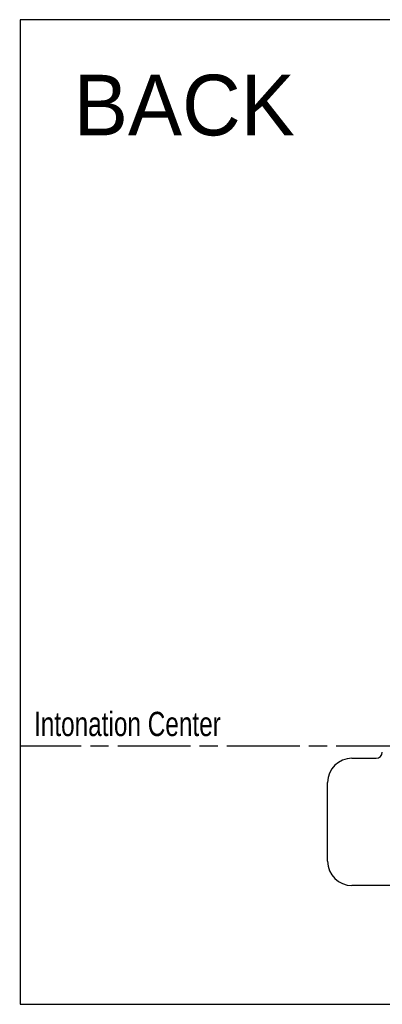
# Model space of a CAD drawing. Extents: x -147 to 25, y -61 to 205.
# Tile 5 of 8: x -147 to -87, y 43 to 205. Entities that reach past the tile are written whole.
import ezdxf

# ---------------------------------------------------------------- set-up
doc = ezdxf.new("R2010")
doc.units = 0
doc.header["$LTSCALE"] = 0.5
doc.linetypes.add('ACAD_ISO08W100', pattern=[36, 24, -3, 6, -3])
doc.layers.get('0').update_dxf_attribs({"linetype": 'CONTINUOUS'})

msp = doc.modelspace()

# ---------------------------------------------------------------- linework, layer by layer
at = {"color": 5, "linetype": 'ACAD_ISO08W100'}
msp.add_line((24.998, 85.397), (-147.15, 85.397), dxfattribs=at)
for p, q in [((-92.412, 83.397), (-88.412, 83.397)), ((-87.412, 84.397), (-87.412, 84.397)), ((-96.412, 66.397), (-96.412, 79.397)), ((-20.412, 62.397), (-92.412, 62.397))]:
    msp.add_line(p, q)
msp.add_lwpolyline([(-147.082, 42.804), (24.998, 42.804), (24.998, 205.203), (-147.082, 205.203)], close=True)
for centre, radius, start, end in [((-92.412, 79.397), 4, 90, 180), ((-88.412, 84.397), 1, 270, 0), ((-92.412, 66.397), 4, 180, 270)]:
    msp.add_arc(centre, radius, start, end)

# ---------------------------------------------------------------- texts
msp.add_text('BACK', height=10).set_placement((-138.236, 186.124))
at = {"width": 0.75}
msp.add_text('Intonation Center', height=4, dxfattribs=at).set_placement((-144.791, 87.048))

doc.saveas('drawing.dxf')
